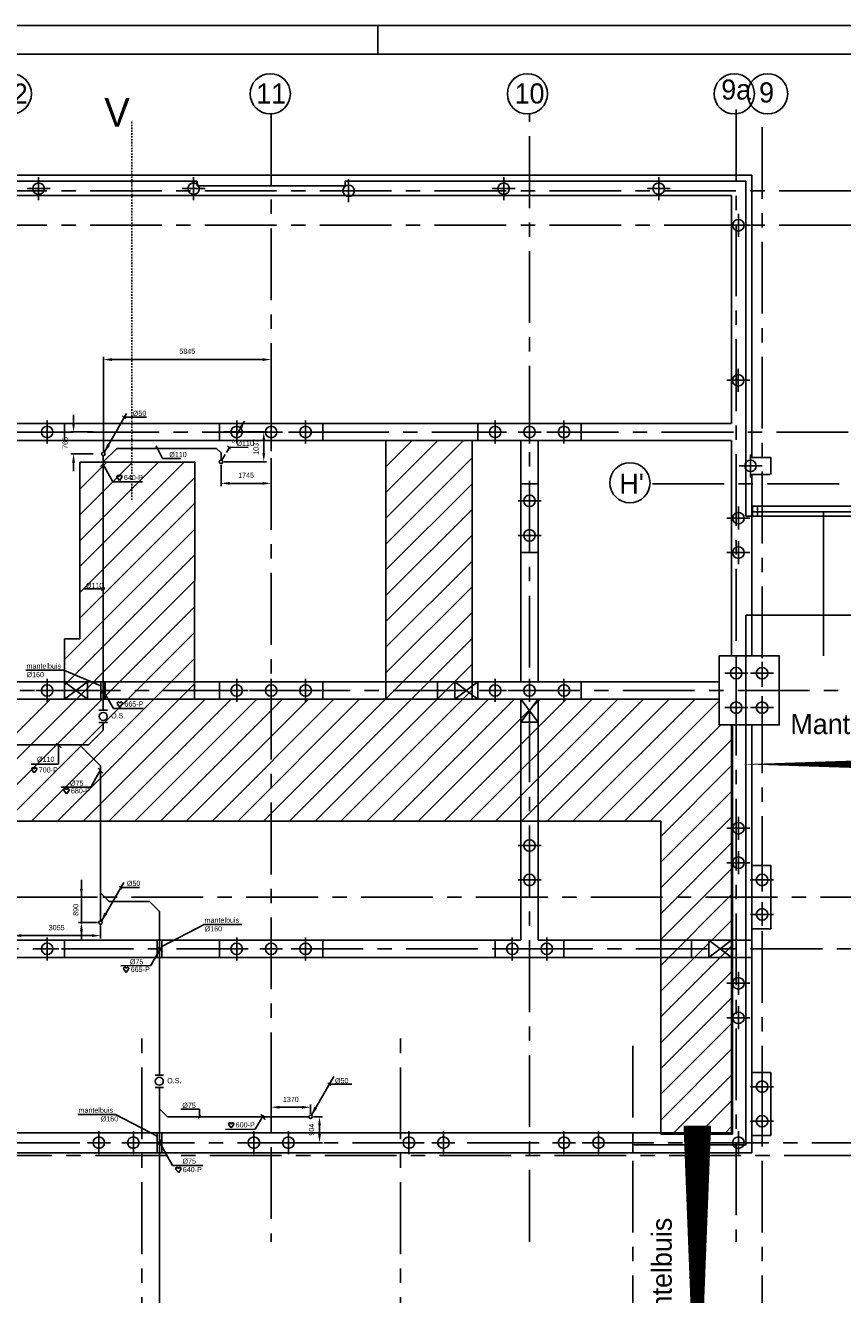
# Model space of a CAD drawing. Extents: x -34830 to 349597, y -3304 to 731056.
# Tile 11 of 48: x 22627 to 51094, y 36595 to 80796. Entities that reach past the tile are written whole.
import ezdxf
from ezdxf.enums import TextEntityAlignment as Align

# ---------------------------------------------------------------- set-up
doc = ezdxf.new("R2010")
doc.units = 0
doc.header["$LTSCALE"] = 100
for name, pattern in [('2322121', [2000, 1000, 1000]), ('CENTER2', [11.25, 7.5, -1.25, 1.25, -1.25]), ('CENTER4', [5, 3.125, -0.625, 0.625, -0.625]), ('CENTERX2', [40, 25, -5, 5, -5]), ('DASHDOT', [1, 0.5, -0.25, 0, -0.25]), ('HIDDEN', [9.525, 6.35, -3.175]), ('LURETOUR', [6, 4, -2])]:
    doc.linetypes.add(name, pattern=pattern)
doc.layers.get('0').update_dxf_attribs({"linetype": 'CONTINUOUS'})
doc.layers.get('DEFPOINTS').update_dxf_attribs({"linetype": 'CONTINUOUS'})
for name, color, linetype in [('00KAD025', 2, 'CONTINUOUS'), ('00KAD070', 5, 'CONTINUOUS'), ('15', 6, 'CONTINUOUS'), ('21', 11, 'CONTINUOUS'), ('BOUW', 8, 'CONTINUOUS'), ('PAAL_CONT', 1, 'CONTINUOUS'), ('PAAL_HART', 7, 'CONTINUOUS'), ('PAAL_TEKST', 2, 'CONTINUOUS'), ('STRAMIEN', 1, 'CENTER2'), ('WL5233--', 4, 'CONTINUOUS'), ('WL524---', 4, 'CONTINUOUS'), ('WL5502--', 4, 'CONTINUOUS'), ('WL570---_HARTLIJN', 7, 'CONTINUOUS'), ('WL570---_RETOUR', 3, 'CONTINUOUS'), ('WL740---', 4, 'CONTINUOUS'), ('WM521---', 1, 'CONTINUOUS'), ('WM561---', 1, 'CONTINUOUS')]:
    doc.layers.add(name, color=color, linetype=linetype)
doc.styles.add('5MM', font='STRUCT01.shx', dxfattribs={"height": 1000})
doc.styles.add('BURO-018', font='BUROFONT.shx', dxfattribs={"height": 180})
doc.styles.add('VAR', font='STRUCT01.shx')
doc.dimstyles.new('CEES', dxfattribs={"dimscale": 100, "dimtxt": 3, "dimasz": 3, "dimexe": 1, "dimexo": 1, "dimgap": 1.5, "dimtad": 0, "dimdec": 0, "dimzin": 0, "dimtxsty": 'BURO-018', "dimcen": -3, "dimdle": 1.25, "dimclrd": 1, "dimclre": 1, "dimclrt": 1, "dimazin": 3, "dimtfac": 0.75, "dimtdec": 0, "dimtofl": 0, "dimtmove": 0, "dimatfit": 3, "dimtvp": 1.5, "dimtolj": 1, "dimtzin": 0})

# ---------------------------------------------------------------- blocks, each defined once
blk = doc.blocks.new('K-PAAL8')
at = {"layer": 'PAAL_CONT'}
blk.add_circle((0, 0), 0.5, dxfattribs=at)
at = {"layer": 'PAAL_HART'}
for p, q in [((-1, 0), (1, 0)), ((0, -1), (0, 1))]:
    blk.add_line(p, q, dxfattribs=at)
at = {"layer": 'PAAL_TEKST', "style": 'VAR', "flags": 1}
for tag, p in [('AFHAKHOOGTE', (0.4, 0.52)), ('INHEINIVO', (0.4, 0.2)), ('LENGTE', (0.4, -0.11)), ('NUMMER', (0.4, -0.43))]:
    blk.add_attdef(tag, p, '', height=0.2, dxfattribs=at)
blk = doc.blocks.new('LDV3121')
at = {"color": 0, "linetype": 'CONTINUOUS'}
blk.add_line((0.25, 0.43), (6.75, 11.69), dxfattribs=at)
blk.add_lwpolyline([(0.25, 0.43, 0, 1, 0), (1.5, 2.6, 1, 1, 0)], format="xyseb", dxfattribs=at)
blk.add_circle((0, 0), 0.5, dxfattribs=at)
blk = doc.blocks.new('HART')
at = {"color": 1}
for q in [(-40, 52), (40, 52)]:
    blk.add_line((0, 0), q, dxfattribs=at)
for centre, start, end in [((-22, 66), 0, 217.1867), ((22, 66), 322.8133, 180)]:
    blk.add_arc(centre, 22.1, start, end, dxfattribs=at)
blk = doc.blocks.new('*D45')
at = {"layer": 'DEFPOINTS', "color": 0}
for p in [(24305, 66636), (25091, 66636), (25091, 65873)]:
    blk.add_point(p, dxfattribs=at)
at = {"layer": 'WM521---', "color": 1}
for p, q in [((24305, 66936), (24305, 67236)), ((24991, 66636), (24205, 66636)), ((24991, 65873), (24205, 65873)), ((24305, 65573), (24305, 65273))]:
    blk.add_line(p, q, dxfattribs=at)
for points in [[(24255, 66936), (24355, 66936), (24305, 66636)], [(24255, 65573), (24355, 65573), (24305, 65873)]]:
    blk.add_solid(points, dxfattribs=at)
at = {"layer": 'WM521---', "color": 1, "insert": (24014, 66254), "char_height": 180, "attachment_point": 5, "rotation": 90, "style": 'BURO-018'}
blk.add_mtext('\\A1;765', dxfattribs=at)
blk = doc.blocks.new('*D46')
at = {"layer": 'DEFPOINTS', "color": 0}
for p in [(31188, 69158), (25343, 65872), (31188, 65873)]:
    blk.add_point(p, dxfattribs=at)
at = {"layer": 'WM521---', "color": 1}
for p, q in [((25343, 65972), (25343, 69258)), ((25643, 69158), (30888, 69158)), ((31188, 65973), (31188, 69258))]:
    blk.add_line(p, q, dxfattribs=at)
for points in [[(25643, 69208), (25643, 69108), (25343, 69158)], [(30888, 69208), (30888, 69108), (31188, 69158)]]:
    blk.add_solid(points, dxfattribs=at)
at = {"layer": 'WM521---', "color": 1, "insert": (28266, 69445), "char_height": 180, "attachment_point": 5, "style": 'BURO-018'}
blk.add_mtext('\\A1;5845', dxfattribs=at)
blk = doc.blocks.new('*D49')
at = {"layer": 'DEFPOINTS', "color": 0}
for p in [(22188, 49549), (25243, 49549), (22188, 49097)]:
    blk.add_point(p, dxfattribs=at)
at = {"layer": 'WM521---', "color": 1}
for p, q in [((22188, 49449), (22188, 48997)), ((24943, 49097), (22488, 49097)), ((25243, 49449), (25243, 48997))]:
    blk.add_line(p, q, dxfattribs=at)
for points in [[(22488, 49147), (22488, 49047), (22188, 49097)], [(24943, 49147), (24943, 49047), (25243, 49097)]]:
    blk.add_solid(points, dxfattribs=at)
at = {"layer": 'WM521---', "color": 1, "insert": (23716, 49375), "char_height": 180, "attachment_point": 5, "style": 'BURO-018'}
blk.add_mtext('\\A1;3055', dxfattribs=at)
blk = doc.blocks.new('*D50')
at = {"layer": 'DEFPOINTS', "color": 0}
for p in [(32558, 42790), (31266, 41886), (32873, 41886)]:
    blk.add_point(p, dxfattribs=at)
at = {"layer": 'WM521---', "color": 1}
for p, q in [((32658, 42790), (32973, 42790)), ((32873, 42490), (32873, 42186)), ((31366, 41886), (32973, 41886))]:
    blk.add_line(p, q, dxfattribs=at)
for points in [[(32823, 42490), (32923, 42490), (32873, 42790)], [(32823, 42186), (32923, 42186), (32873, 41886)]]:
    blk.add_solid(points, dxfattribs=at)
at = {"layer": 'WM521---', "color": 1, "insert": (32596, 42338), "char_height": 180, "attachment_point": 5, "rotation": 90, "style": 'BURO-018'}
blk.add_mtext('\\A1;904', dxfattribs=at)
blk = doc.blocks.new('*D51')
at = {"layer": 'DEFPOINTS', "color": 0}
for p in [(31188, 43120), (32558, 42790), (31188, 42190)]:
    blk.add_point(p, dxfattribs=at)
at = {"layer": 'WM521---', "color": 1}
for p, q in [((31188, 42290), (31188, 43220)), ((32258, 43120), (31488, 43120)), ((32558, 42890), (32558, 43220))]:
    blk.add_line(p, q, dxfattribs=at)
for points in [[(31488, 43170), (31488, 43070), (31188, 43120)], [(32258, 43170), (32258, 43070), (32558, 43120)]]:
    blk.add_solid(points, dxfattribs=at)
at = {"layer": 'WM521---', "color": 1, "insert": (31873, 43390), "char_height": 180, "attachment_point": 5, "style": 'BURO-018'}
blk.add_mtext('\\A1;1370', dxfattribs=at)
blk = doc.blocks.new('A$C5DDC3BC1')
at = {"color": 2, "linetype": 'CONTINUOUS'}
for p, q in [((0, 427), (300, 427)), ((0, 0), (300, 0))]:
    blk.add_line(p, q, dxfattribs=at)
at = {"layer": 'WL740---', "color": 2}
blk.add_circle((150, 214), 139, dxfattribs=at)
at = {"layer": 'WL740---', "color": 1, "style": 'BURO-018'}
blk.add_text('O.S.', height=180, dxfattribs=at).set_placement((425, 145))
blk = doc.blocks.new('LDV1123')
at = {"color": 0, "linetype": 'CONTINUOUS'}
for p, q in [((6.75, 11.69), (5.81, 10.07)), ((5.44, 9.42), (4.5, 7.79)), ((1.56, 2.71), (2.5, 4.33)), ((0.25, 0.43), (1.19, 2.06))]:
    blk.add_line(p, q, dxfattribs=at)
blk.add_lwpolyline([(6.75, 11.69, 0, 1, 0), (5.5, 9.53, 1, 1, 0)], format="xyseb", dxfattribs=at)
blk.add_circle((0, 0), 0.5, dxfattribs=at)
at = {"color": 0, "linetype": 'CONTINUOUS', "style": 'BURO-018'}
blk.add_attdef('LD_TEXT1', text='', height=1.8, dxfattribs=at).set_placement((3.5, 6.06), align=Align.MIDDLE)
blk = doc.blocks.new('*D112')
at = {"layer": 'DEFPOINTS', "color": 0}
for p in [(29443, 66636), (30931, 66636), (29443, 65598)]:
    blk.add_point(p, dxfattribs=at)
at = {"layer": 'WM521---', "color": 1}
for p, q in [((29543, 66636), (31031, 66636)), ((30931, 65898), (30931, 66336)), ((29543, 65598), (31031, 65598))]:
    blk.add_line(p, q, dxfattribs=at)
for points in [[(30881, 66336), (30981, 66336), (30931, 66636)], [(30881, 65898), (30981, 65898), (30931, 65598)]]:
    blk.add_solid(points, dxfattribs=at)
at = {"layer": 'WM521---', "color": 1, "insert": (30661, 66117), "char_height": 180, "attachment_point": 5, "rotation": 90, "style": 'BURO-018'}
blk.add_mtext('\\A1;1037', dxfattribs=at)
blk = doc.blocks.new('*D111')
at = {"layer": 'DEFPOINTS', "color": 0}
for p in [(29443, 65598), (31188, 65598), (31188, 64848)]:
    blk.add_point(p, dxfattribs=at)
at = {"layer": 'WM521---', "color": 1}
for p, q in [((29443, 65498), (29443, 64748)), ((31188, 65498), (31188, 64748)), ((29743, 64848), (30888, 64848))]:
    blk.add_line(p, q, dxfattribs=at)
for points in [[(29743, 64898), (29743, 64798), (29443, 64848)], [(30888, 64898), (30888, 64798), (31188, 64848)]]:
    blk.add_solid(points, dxfattribs=at)
at = {"layer": 'WM521---', "color": 1, "insert": (30315, 65125), "char_height": 180, "attachment_point": 5, "style": 'BURO-018'}
blk.add_mtext('\\A1;1745', dxfattribs=at)
blk = doc.blocks.new('LU-1D-K-A0')
at = {"color": 0, "linetype": 'CONTINUOUS'}
for p, q in [((-0.5, 80), (0.5, 80)), ((-0.5, -80), (0.5, -80))]:
    blk.add_line(p, q, dxfattribs=at)
at = {"layer": 'WL570---_HARTLIJN', "linetype": 'CENTER2'}
blk.add_line((-0.5, 0), (0.5, 0), dxfattribs=at)

msp = doc.modelspace()

# ---------------------------------------------------------------- linework, layer by layer
at = {"color": 1, "linetype": 'BYBLOCK'}
for p, q in [((24578.9, 49514.9), (24578.9, 51035.6)), ((25143, 50435.6), (24478.9, 50435.6)), ((25143, 49549), (24478.9, 49549)), ((24578.9, 49249), (24578.9, 48949))]:
    msp.add_line(p, q, dxfattribs=at)
at = {"color": 2, "linetype": 'CONTINUOUS'}
for p, q in [((27142.6, 44237.6), (27442.6, 44237.6)), ((27142.6, 43810.3), (27442.6, 43810.3))]:
    msp.add_line(p, q, dxfattribs=at)
at = {"color": 1, "linetype": 'BYBLOCK'}
for points in [[(24528.9, 50735.6), (24628.9, 50735.6), (24578.9, 50435.6)], [(24528.9, 49249), (24628.9, 49249), (24578.9, 49549)]]:
    msp.add_solid(points, dxfattribs=at)
at = {"layer": '00KAD025', "linetype": 'CONTINUOUS'}
for p, q in [((118900, 80796.5), (-34830.1, 80796.5)), ((34900, 79796.5), (34900, 80796.5))]:
    msp.add_line(p, q, dxfattribs=at)
at = {"layer": '00KAD070', "linetype": 'CONTINUOUS'}
msp.add_line((117900, 79796.5), (-33830.1, 79796.5), dxfattribs=at)
at = {"layer": '15', "color": 8}
for p, q in [((47263.1, 42185.6), (47263.1, 56435.6)), ((47928.1, 56435.6), (47928.1, 51535.5)), ((44763.1, 51653.7), (47263.1, 54153.7)), ((14378.1, 53081.7), (44763.1, 53081.7)), ((44763.1, 50755.6), (47263.1, 53255.6)), ((44763.1, 53081.7), (44763.1, 42185.6)), ((44763.1, 49857.6), (47263.1, 52357.6)), ((44763.1, 48959.6), (47263.1, 51459.6)), ((48588.2, 51535.6), (47928.1, 51535.5)), ((47928.1, 51535.5), (47928.1, 49335.5)), ((48588.4, 49335.6), (48588.2, 51535.6)), ((39888.1, 50435.6), (40488.1, 50435.6)), ((44763.1, 48061.5), (47263.1, 50561.5)), ((44763.1, 47163.5), (47263.1, 49663.5)), ((32988.1, 48935.6), (32988.1, 48335.6)), ((38988.1, 48335.6), (38988.1, 48935.6)), ((40488.1, 48935.6), (47263.1, 48935.6)), ((41388.1, 48935.6), (41388.1, 48335.6)), ((44763.1, 46265.5), (47263.1, 48765.5)), ((45828.1, 48335.6), (45828.1, 48935.6)), ((47228.1, 48335.6), (46428.1, 48935.6)), ((47228.1, 48935.6), (46428.1, 48335.6)), ((46428.1, 48335.6), (46428.1, 48935.6)), ((47228.1, 48335.6), (47228.1, 48935.6)), ((47263.1, 48935.6), (47928.1, 48935.6)), ((14378.1, 48335.6), (47263.1, 48335.6)), ((47263.1, 48335.6), (47928.1, 48335.6)), ((44763.1, 45367.5), (47263.1, 47867.5)), ((44763.1, 44469.4), (47263.1, 46969.4)), ((44763.1, 43571.4), (47263.1, 46071.4)), ((44763.1, 42673.4), (47263.1, 45173.4)), ((45173.4, 42185.6), (47263.1, 44275.4)), ((48588.2, 44335.6), (47928.1, 44335.5)), ((47928.1, 44335.5), (47928.1, 42135.5)), ((48588.4, 42135.6), (48588.2, 44335.6)), ((46071.4, 42185.6), (47263.1, 43377.3)), ((46969.5, 42185.6), (47263.1, 42479.3)), ((44763.1, 42185.6), (47263.1, 42185.6)), ((47928.1, 42135.5), (48588.4, 42135.6))]:
    msp.add_line(p, q, dxfattribs=at)
for points in [[(54328.1, 60260.6), (47728.1, 60260.6), (47728.1, 41810.6), (43788.1, 41810.6), (43788.1, 41533.6)], [(47228.1, 56435.6), (47228.1, 48935.6)], [(48588.4, 49335.6), (47928.1, 49335.5), (47928.1, 44335.5)], [(47228.1, 48335.6), (47228.1, 42233.6), (15188.1, 42233.6)], [(47928.1, 42135.5), (47928.1, 41533.6), (14388.1, 41533.6)]]:
    msp.add_lwpolyline(points, dxfattribs=at)
for points in [[(47478.6, 55064.3, 4.8, 4.8, 0), (62172.1, 55064.3, 960, 960, 0)], [(46032, 30099.7, 4.8, 4.8, 0), (46032, 42482.8, 960, 960, 0)]]:
    msp.add_lwpolyline(points, format="xyseb", close=True, dxfattribs=at)
at = {"layer": '21', "linetype": 'DASHDOT'}
msp.add_line((26337.5, 64275), (26337.5, 77451.9), dxfattribs=at)
at = {"layer": 'BOUW', "linetype": 'CONTINUOUS'}
for p, q in [((14448.1, 75575.6), (47928.1, 75575.6)), ((14648.1, 75375.6), (28613.1, 75375.6)), ((28613.1, 75210.6), (28613.1, 75375.6)), ((28613.1, 75210.6), (33763.1, 75210.6)), ((33763.1, 75375.6), (47728.1, 75375.6)), ((33763.1, 75210.6), (33763.1, 75375.6)), ((47728.1, 75375.6), (47728.1, 63703.6)), ((47928.1, 75575.6), (47928.1, 66020.1)), ((15148.1, 74875.6), (47228.1, 74875.6)), ((47228.1, 74875.6), (47228.1, 66935.6)), ((15118.1, 66935.6), (47228.1, 66935.6)), ((23988.1, 66935.6), (23988.1, 66335.6)), ((29388.1, 66335.6), (29388.1, 66935.6)), ((32988.1, 66935.6), (32988.1, 66335.6)), ((38388.1, 66335.6), (38388.1, 66935.6)), ((41988.1, 66935.6), (41988.1, 66335.6)), ((35188.1, 66325.3), (35198.4, 66335.6)), ((35188.1, 65427.3), (36096.5, 66335.6)), ((35188.1, 64529.3), (36994.5, 66335.6)), ((35188.1, 63631.3), (37892.5, 66335.6)), ((38188.1, 66335.6), (35188.1, 66335.6)), ((35188.1, 66335.6), (35188.1, 57338)), ((38188.1, 57338.3), (38188.1, 66335.6)), ((39888.1, 57935.6), (39888.1, 66335.6)), ((40488.1, 66335.6), (47228.1, 66335.6)), ((40488.1, 57935.6), (40488.1, 66335.6)), ((47228.1, 58835.6), (47228.1, 66335.6)), ((24528.3, 65581.7), (24524.4, 59435.3)), ((24526, 61949.4), (28158.3, 65581.7)), ((24526.6, 62848), (27260.3, 65581.7)), ((24527.1, 63746.6), (26362.2, 65581.7)), ((24527.7, 64645.2), (25464.2, 65581.7)), ((24528.3, 65543.8), (24566.2, 65581.7)), ((28528.6, 65581.7), (24528.3, 65581.7)), ((28523.3, 57335.6), (28528.6, 65581.7)), ((35188.1, 62733.2), (38188.1, 65733.2)), ((24525.4, 61050.8), (28528.3, 65053.6)), ((35188.1, 61835.2), (38188.1, 64835.2)), ((39888.1, 64835.6), (40488.1, 64835.6)), ((24524.8, 60152.2), (28527.7, 64155)), ((47928.1, 64177.2), (47928.1, 63827.2)), ((35188.1, 60937.2), (38188.1, 63937.2)), ((47728.1, 63703.6), (54328.1, 63703.6)), ((47928.1, 58835.6), (47928.1, 63827.2)), ((55188.1, 64053.6), (47958.1, 64053.6)), ((47958.1, 64053.6), (47958.1, 63703.6)), ((57488.1, 63853.6), (47988.1, 63853.6)), ((48128.1, 64053.6), (48128.1, 63703.6)), ((50428.1, 58835.6), (50428.1, 63827.2)), ((23988.1, 58717.4), (28527.1, 63256.4)), ((35188.1, 60039.2), (38188.1, 63039.2)), ((23988.1, 57819.4), (28526.5, 62357.8)), ((39888.1, 62435.6), (40488.1, 62435.6)), ((35188.1, 59141.1), (38188.1, 62141.1)), ((20148.4, 53081.7), (28526, 61459.2)), ((35188.1, 58243.1), (38188.1, 61243.1)), ((21046.4, 53081.7), (28525.4, 60560.6)), ((35188.1, 57345.1), (38188.1, 60345.1)), ((21944.5, 53081.7), (28524.8, 59662)), ((24524.4, 59435.3), (23988.1, 59435.6)), ((23988.1, 59435.6), (23988.1, 57342.6)), ((31822.7, 53081.7), (38188.1, 59447.1)), ((48888.3, 58835.6), (47928.1, 58835.6)), ((48888.3, 56435.6), (48888.3, 58835.6)), ((22842.5, 53081.7), (28524.2, 58763.4)), ((32720.8, 53081.7), (38188.1, 58549)), ((48288.3, 58435.6), (48288.3, 58635.6)), ((23988.1, 57935.6), (24788.1, 57335.6)), ((23988.1, 57335.6), (24788.1, 57935.6)), ((23988.1, 57935.6), (23988.1, 57335.6)), ((24788.1, 57335.6), (24788.1, 57935.6)), ((25388.1, 57335.6), (25388.1, 57935.6)), ((29388.1, 57335.6), (29388.1, 57935.6)), ((32988.1, 57935.6), (32988.1, 57335.6)), ((36988.1, 57335.6), (36988.1, 57935.6)), ((38388.1, 57935.6), (37588.1, 57335.6)), ((38388.1, 57335.6), (37588.1, 57935.6)), ((37588.1, 57335.6), (37588.1, 57935.6)), ((38388.1, 57335.6), (38388.1, 57935.6)), ((39888.1, 57935.6), (40488.1, 57935.6)), ((40488.1, 57935.6), (46788.1, 57935.6)), ((41988.1, 57935.6), (41988.1, 57335.6)), ((47188.1, 58235.6), (46988.1, 58235.6)), ((23740.5, 53081.7), (28523.7, 57864.8)), ((33618.8, 53081.7), (38188.1, 57651)), ((23988.1, 57335.6), (9388.1, 57335.6)), ((19250.4, 53081.7), (23504.3, 57335.6)), ((24638.5, 53081.7), (28892.6, 57335.8)), ((25536.6, 53081.7), (29791, 57336.1)), ((26434.6, 53081.7), (30689.3, 57336.4)), ((27332.6, 53081.7), (31587.7, 57336.7)), ((28230.6, 53081.7), (32486, 57337)), ((35188.1, 57338), (28523.3, 57335.6)), ((29128.7, 53081.7), (33384.4, 57337.4)), ((30026.7, 53081.7), (34282.7, 57337.7)), ((30924.7, 53081.7), (35181.1, 57338)), ((34516.8, 53081.7), (38773.2, 57338.1)), ((35414.9, 53081.7), (39671, 57337.8)), ((36312.9, 53081.7), (40568.7, 57337.5)), ((37210.9, 53081.7), (41466.5, 57337.3)), ((38108.9, 53081.7), (42364.2, 57337)), ((46788.1, 57335.6), (38188.1, 57338.3)), ((39007, 53081.7), (43262, 57336.7)), ((39888.1, 48935.6), (39888.1, 57335.6)), ((39888.1, 57335.6), (40488.1, 56535.6)), ((40488.1, 57335.6), (39888.1, 56535.6)), ((40488.1, 57335.6), (39888.1, 57335.6)), ((39905, 53081.7), (44159.7, 57336.4)), ((40488.1, 48935.6), (40488.1, 57335.6)), ((40803, 53081.7), (45057.5, 57336.2)), ((41701, 53081.7), (45955.2, 57335.9)), ((42599.1, 53081.7), (46788.1, 57270.8)), ((46788.1, 56435.6), (46788.1, 57335.6)), ((40488.1, 56535.6), (39888.1, 56535.6)), ((43497.1, 53081.7), (46851, 56435.6)), ((47263.1, 56435.6), (46788.1, 56435.6)), ((47958.1, 56435.6), (48888.3, 56435.6)), ((44395.1, 53081.7), (47263.1, 55949.7)), ((44763.1, 52551.7), (47263.1, 55051.7)), ((14378.1, 48935.6), (39888.1, 48935.6)), ((23988.1, 48935.6), (23988.1, 48335.6)), ((29388.1, 48335.6), (29388.1, 48935.6))]:
    msp.add_line(p, q, dxfattribs=at)
for points in [[(15288.1, 66335.6), (40488.1, 66335.6)], [(48588.1, 65150.1), (48588.1, 65750.1), (47928.1, 65750.1), (47928.1, 66020.1)], [(47928.1, 64177.2), (47928.1, 65150.1), (48558.1, 65150.1)], [(39888.1, 57935.6), (15288.1, 57935.6)], [(-911.9, 57335.6), (39888.1, 57335.6)], [(40488.1, 57335.6), (46788.1, 57335.6)]]:
    msp.add_lwpolyline(points, dxfattribs=at)
msp.add_lwpolyline([(46788.1, 56435.6), (48888.3, 56435.6), (48888.3, 58835.6), (46788.1, 58835.6)], close=True, dxfattribs=at)
at = {"layer": 'DEFPOINTS', "color": 0, "linetype": 'BYBLOCK'}
for p in [(24578.9, 50435.6), (25243, 50435.6), (25243, 49549)]:
    msp.add_point(p, dxfattribs=at)
at = {"layer": 'STRAMIEN', "linetype": 'CENTERX2'}
for p, q in [((48288.1, 6757.5), (48288.1, 77683.8)), ((44469.8, 64835.6), (74274.9, 64835.6))]:
    msp.add_line(p, q, dxfattribs=at)
for points in [[(47388.1, 77866.1), (47388.1, 38435.6)], [(31188.1, 77728.5), (31188.1, 38435.6)], [(40188.1, 38435.6), (40188.1, 77728.5)], [(51379.5, 75035.6), (5088.1, 75035.6)], [(51379.5, 73835.6), (5088.1, 73835.6)], [(51288.1, 66635.6), (5088.1, 66635.6)], [(-28560.4, 57635.6), (112823.4, 57635.6)], [(112823.4, 50435.6), (16785.7, 50435.6)], [(106387.9, 48635.6), (-28560.4, 48635.6)], [(26688.1, 6009), (26688.1, 45639)], [(35688.1, 6009), (35688.1, 45639)], [(43788.1, 6757.5), (43788.1, 45639)], [(112518.2, 41885.6), (-28818.7, 41885.6), (-28665.9, 41830.3)], [(63553.4, 41435.6), (-28370.3, 41435.6), (-28665.9, 40435.6)]]:
    msp.add_lwpolyline(points, dxfattribs=at)
at = {"layer": 'STRAMIEN', "linetype": 'CONTINUOUS'}
for centre in [(22137.4, 78413.1), (31156.8, 78413.1), (40115.6, 78413.1), (47319, 78413.1), (48480.4, 78413.1), (43685.6, 64867.2)]:
    msp.add_circle(centre, 700, dxfattribs=at)
at = {"layer": 'WL524---', "linetype": '2322121'}
for p, q in [((25339.2, 65592.3), (25812.3, 66065.4)), ((29285.5, 66065), (25812.3, 66065.4)), ((29442.8, 65907.7), (29285.5, 66065)), ((29442.8, 65659), (29442.8, 65907.7))]:
    msp.add_line(p, q, dxfattribs=at)
at = {"layer": 'WL524---', "color": 4, "linetype": '2322121'}
for p, q in [((25338, 56962.1), (25339, 65821.9)), ((24824.5, 55735.9), (25337.7, 56249.1)), ((25337.7, 56249.1), (25338, 56520)), ((7692.5, 55735.9), (24824.5, 55735.9)), ((19061.6, 55735.9), (24824.5, 55735.9)), ((25238.6, 55009.8), (24512.5, 55735.9)), ((25238.6, 49606.6), (25238.6, 55009.8)), ((25547.4, 50279.9), (25238.6, 50588.7)), ((25547.4, 50279.9), (26955.3, 50279.9)), ((27301, 49934.2), (26955.3, 50279.9)), ((27301, 44247.1), (27301, 49934.2)), ((27301, 33784.2), (27301, 43790.4)), ((27572.6, 42789.6), (27301, 43061.2)), ((27572.6, 42789.6), (32501.7, 42789.6))]:
    msp.add_line(p, q, dxfattribs=at)
at = {"layer": 'WL5502--', "color": 1}
for p, q in [((25246, 65433), (25401.2, 65611)), ((25263.1, 57543.4), (25418.3, 57721.4)), ((23697.2, 55802.7), (23877.2, 55639.2)), ((23779, 55770), (23779, 55070.9)), ((25164.9, 54928.7), (25320.1, 54750.6)), ((27249, 48710.5), (27404.2, 48532.5)), ((30824.6, 42872.8), (30979.8, 42694.8)), ((27380.2, 41991.9), (27225, 41813.9))]:
    msp.add_line(p, q, dxfattribs=at)
at = {"layer": 'WL570---_HARTLIJN', "color": 1, "linetype": 'CONTINUOUS'}
for p, q in [((26013.1, 67200.6), (26112.3, 67089)), ((26843.8, 67151), (26050.3, 67151)), ((27170.5, 66121), (27269.7, 66009.5)), ((29673.3, 66153.9), (29772.5, 66042.4)), ((30384.5, 66101.4), (29710.5, 66104.3)), ((28043.5, 65712), (27399.8, 65714.8)), ((24676.5, 61175.7), (25390.1, 61175.7)), ((25284, 61113.4), (25383.1, 61224.9)), ((25888.2, 50822.2), (25987.4, 50710.7)), ((26602.9, 50768.9), (25913.4, 50768.9)), ((33166.9, 43975.1), (33266.1, 43863.6)), ((33997.6, 43925.6), (33204.1, 43925.6)), ((28039.4, 43058.3), (28690.5, 43058.3)), ((28693.8, 42756), (28690.5, 43058.3)), ((28644.8, 42736.6), (28744, 42848.1))]:
    msp.add_line(p, q, dxfattribs=at)
at = {"layer": 'WL570---_RETOUR', "color": 1}
for p, q in [((22647.8, 58337.3), (23967.4, 58337.3)), ((23967.4, 58337.3), (25275, 57788.3)), ((28850.4, 49483.9), (27384.5, 48723.2)), ((28850.4, 49483.9), (30170, 49483.9)), ((25770.6, 42866.2), (24450.9, 42866.2)), ((25770.6, 42866.2), (27236.5, 42105.6))]:
    msp.add_line(p, q, dxfattribs=at)
at = {"layer": 'WL740---', "color": 2}
msp.add_circle((27292.6, 44023.9), 139.2, dxfattribs=at)
at = {"layer": 'WM521---'}
for p, q in [((25323.6, 65522), (25674.9, 64896.7)), ((26710.9, 64899), (25674.9, 64896.7)), ((25340.7, 57632.4), (25692, 57007)), ((26728, 57009.3), (25692, 57007)), ((23779, 55070.9), (22824.7, 55069.1)), ((24907.3, 54270.7), (25258.6, 54896)), ((24907.3, 54270.7), (23871.3, 54268.4)), ((26991.4, 48052.6), (27342.7, 48677.9)), ((26991.4, 48052.6), (25955.4, 48050.3)), ((30635.8, 42352.3), (30918.3, 42840.2)), ((30635.8, 42352.3), (29599.8, 42350)), ((27751.9, 41092.5), (27270.3, 41949.8)), ((27751.9, 41092.5), (28813.3, 41094.8))]:
    msp.add_line(p, q, dxfattribs=at)
at = {"layer": 'WM561---'}
msp.add_line((27399.8, 65714.8), (27177.5, 66148.5), dxfattribs=at)

# ---------------------------------------------------------------- block references
at = {"color": 7, "linetype": 'HIDDEN', "xscale": 400, "yscale": 400, "zscale": 400}
msp.add_blockref('K-PAAL8', (42588.1, 41885.6), dxfattribs=at)
at = {"layer": '15', "color": 8, "xscale": 400, "yscale": 400, "zscale": 400}
for p in [(40188, 52235.6), (47463.1, 51635.6), (40188, 51035.6), (48288.1, 51035.6), (48288.1, 49835.6), (32388.1, 48635.6), (39588.1, 48635.6), (40788.1, 48635.6), (47463.1, 47435.6), (47463.1, 46235.6), (48288.1, 43835.6), (48288.1, 42635.6), (47463.1, 41885.6)]:
    msp.add_blockref('K-PAAL8', p, dxfattribs=at)
at = {"layer": 'BOUW', "linetype": 'CONTINUOUS', "xscale": 400, "yscale": 400, "zscale": 400}
for p in [(23088.1, 75110.6), (28488.1, 75110.6), (33888.1, 75035.6), (39288.1, 75110.6), (44688.1, 75110.6), (47463.1, 73835.6), (47458.1, 68435.6), (23388.1, 66635.6), (29988.1, 66635.6), (31188.1, 66635.6), (32388.1, 66635.6), (38988.1, 66635.6), (40188.1, 66635.6), (41388.1, 66635.6), (47888.1, 65454.6), (40188.1, 64235.6), (47463.1, 63635.6), (40188.1, 63035.6), (47463.1, 62435.6), (47388.1, 58235.6), (48288.3, 58235.6), (23388.1, 57635.6), (29988.1, 57635.6), (31188.1, 57635.6), (32388.1, 57635.6), (38988.1, 57635.6), (40188.1, 57635.6), (41388.1, 57635.6), (47388.1, 57035.6), (48288.3, 57035.6), (47463.1, 52835.6), (23388.1, 48635.6), (29988.1, 48635.6), (31188.1, 48635.6), (25188.1, 41885.6), (26388.1, 41885.6), (30588.1, 41885.6), (31788.1, 41885.6), (35988.1, 41885.6), (37188.1, 41885.6), (41388.1, 41885.6)]:
    msp.add_blockref('K-PAAL8', p, dxfattribs=at)
at = {"layer": 'WL5233--', "color": 2}
ref = msp.add_blockref('LDV1123', (29442.8, 65598.2), dxfattribs=dict(at, xscale=121.5, yscale=121.5, zscale=121.5))
ref.add_attrib('LD_TEXT1', 'o', dxfattribs={"layer": '0', "color": 1, "linetype": 'CONTINUOUS', "height": 145.8, "style": 'BURO-018'}).set_placement((29868.1, 66334.8), align=Align.MIDDLE)
at = {"layer": 'WL524---', "color": 2, "xscale": 120, "yscale": 120, "zscale": 120}
for p in [(25343.1, 65871.7), (25243, 49549), (32558.3, 42789.6)]:
    msp.add_blockref('LDV3121', p, dxfattribs=at)
at = {"layer": 'WL570---_RETOUR', "linetype": 'LURETOUR', "rotation": 270}
for p, xscale in [((25331.2, 57632.2), 600.0000131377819), ((27301, 48635.6), 600.0000131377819), ((27301, 41882.4), 697.636755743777)]:
    msp.add_blockref('LU-1D-K-A0', p, dxfattribs=dict(at, xscale=xscale))
at = {"layer": 'WM521---', "xscale": 2.052, "yscale": 2.052, "zscale": 2.052}
for p in [(25901.9, 64945.7), (25919.1, 57056), (22937.3, 54762.4), (24056.5, 54034.5), (26140.6, 47816.4), (29794.8, 42400.7), (27955.2, 40843)]:
    msp.add_blockref('HART', p, dxfattribs=at)
at = {"layer": 'WM561---'}
msp.add_blockref('A$C5DDC3BC1', (25188, 56518.5), dxfattribs=at)

# ---------------------------------------------------------------- texts
at = {"color": 1, "linetype": 'BYBLOCK', "insert": (24383.2, 49992.3), "char_height": 180, "attachment_point": 5, "rotation": 90, "style": 'BURO-018'}
msp.add_mtext('890', dxfattribs=at)
at = {"layer": '21', "style": '5MM'}
msp.add_text('V', height=1000, dxfattribs=at).set_placement((25374.6, 77268.5))
at = {"layer": 'BOUW', "linetype": 'CONTINUOUS', "style": '5MM'}
msp.add_text('Mantelbuis', height=700, dxfattribs=at).set_placement((49274.5, 56114.5))
msp.add_text('Mantelbuis', height=700, rotation=90, dxfattribs=at).set_placement((45141.5, 34744.7))
at = {"layer": 'STRAMIEN', "linetype": 'CONTINUOUS', "style": '5MM'}
for s, p in [('12', (22188.1, 78425.9)), ('11', (31188.1, 78425.9)), ('10', (40188.1, 78425.9)), ('9a', (47386.1, 78563.6)), ('9', (48446.6, 78462.7)), ("H'", (43744.4, 64837.2))]:
    msp.add_text(s, height=700, dxfattribs=at).set_placement(p, align=Align.MIDDLE)
at = {"layer": 'WL570---_HARTLIJN', "color": 1, "linetype": 'CENTER4', "style": 'BURO-018'}
for s, p in [('%%c50', (26369.4, 67194.4)), ('%%c110', (29978.8, 66150)), ('%%c110', (27637.8, 65760.6)), ('%%c110', (24734.3, 61200.6)), ('%%c110', (23032, 55148.3)), ('%%c75', (24181.8, 54314.4)), ('%%c50', (26162.3, 50826.7)), ('%%c75', (26265.9, 48096.2)), ('%%c50', (33411.9, 43957.6)), ('%%c75', (28095.2, 43094.6)), ('%%c75', (28099.8, 41152.1))]:
    msp.add_text(s, height=180, dxfattribs=at).set_placement(p)
at = {"layer": 'WL570---_RETOUR', "color": 1, "style": 'BURO-018'}
for s, p in [('mantelbuis', (22667.8, 58397.2)), ('%%C160', (22667.8, 58097.2)), ('mantelbuis', (28870.3, 49543.8)), ('%%C160', (28870.3, 49243.8)), ('mantelbuis', (24477.6, 42926.2)), ('%%C160', (25250.7, 42626.2))]:
    msp.add_text(s, height=180, dxfattribs=at).set_placement(p)
at = {"layer": 'WL740---', "color": 1, "style": 'BURO-018'}
msp.add_text('O.S.', height=180, dxfattribs=at).set_placement((27567.7, 43955.4))
at = {"layer": 'WM521---', "color": 1, "style": 'BURO-018'}
for s, p in [('640-P', (26058.6, 64961.7)), ('665-P', (26075.7, 57072)), ('700-P', (23094, 54778.4)), ('680-P', (24213.2, 54050.5)), ('665-P', (26297.3, 47832.4)), ('600-P', (29951.5, 42416.7)), ('640-P', (28111.9, 40859))]:
    msp.add_text(s, height=180, dxfattribs=at).set_placement(p)

# ---------------------------------------------------------------- dimensions: what is measured, and where the dimension line sits
at = {"layer": 'WM521---'}
for base, p1, p2, text, picture, middle in [((31188.1, 69158.1), (25343.1, 65871.7), (31188.1, 65873.1), '5845', '*D46', (28265.6, 69444.6)), ((31188.1, 43119.9), (32558.3, 42789.6), (31188.1, 42190.5), '1370', '*D51', (31873.2, 43390))]:
    dim = msp.add_linear_dim(base=base, p1=p1, p2=p2, text=text, dimstyle='CEES', override={"dimscale": 100}, dxfattribs=at)
    dim.commit()
    dim.dimension.update_dxf_attribs({"geometry": picture, "text_midpoint": middle})
dim = msp.add_linear_dim(base=(24304.7, 66635.6), p1=(25090.7, 65873.1), p2=(25090.7, 66635.6), angle=90, text='765', dimstyle='CEES', override={"dimscale": 100}, dxfattribs=at)
dim.commit()
dim.dimension.update_dxf_attribs({"geometry": '*D45', "text_midpoint": (24013.6, 66254.4)})
for base, p1, p2, picture, middle in [((30931.1, 66635.6), (29442.8, 65598.2), (29442.8, 66635.6), '*D112', (30661, 66116.9)), ((32873.3, 41885.6), (32558.3, 42789.6), (31265.9, 41885.6), '*D50', (32596.4, 42337.6))]:
    dim = msp.add_linear_dim(base=base, p1=p1, p2=p2, angle=90, dimstyle='CEES', override={"dimscale": 100}, dxfattribs=at)
    dim.commit()
    dim.dimension.update_dxf_attribs({"geometry": picture, "text_midpoint": middle})
for base, p1, p2, picture, middle in [((31188.1, 64848.2), (29442.8, 65598.2), (31188.1, 65598.2), '*D111', (30315.5, 65125.5)), ((22188.1, 49097.3), (25243, 49549), (22188.1, 49549), '*D49', (23715.6, 49374.7))]:
    dim = msp.add_linear_dim(base=base, p1=p1, p2=p2, dimstyle='CEES', override={"dimscale": 100}, dxfattribs=at)
    dim.commit()
    dim.dimension.update_dxf_attribs({"geometry": picture, "text_midpoint": middle})

doc.saveas('drawing.dxf')
